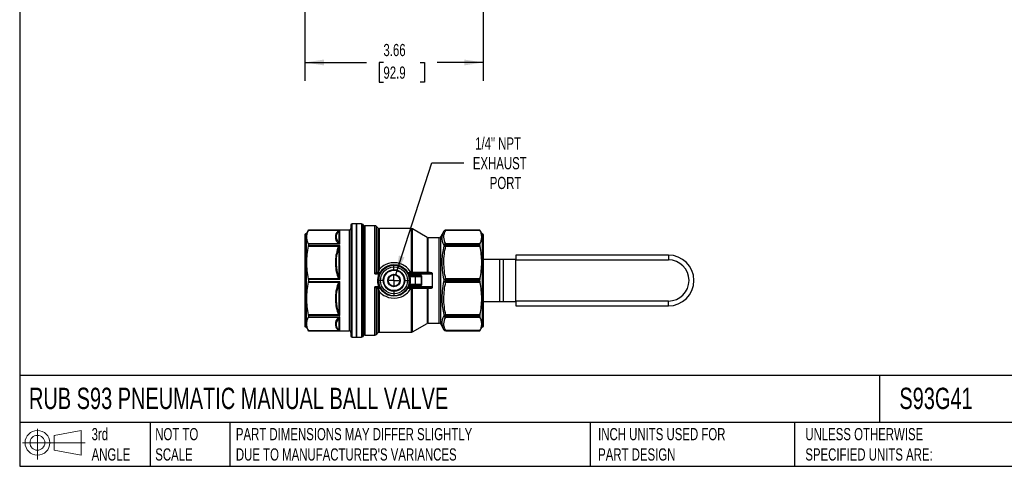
# Model space of a CAD drawing. Header units: inches. Extents: x 0.7 to 32.2, y 0.7 to 24.8.
# Tile 1 of 14: x 0.7 to 21, y 0.7 to 9.9. Entities that reach past the tile are written whole.
import ezdxf

# ---------------------------------------------------------------- set-up
doc = ezdxf.new("R2010")
doc.units = ezdxf.units.IN
doc.header["$LTSCALE"] = 3
doc.header["$MEASUREMENT"] = 0
doc.linetypes.add('SLD-Center', pattern=[0.75, 0.6, -0.05, 0.05, -0.05])
doc.linetypes.add('SLD-Solid', pattern=[0])
doc.layers.add('CENTER', color=40, linetype='SLD-Center')
doc.layers.add('SLD-DEFPOINTS', color=7, linetype='Continuous')
doc.layers.add('DIMENSIONS', color=140, linetype='SLD-Solid', lineweight=25)
doc.layers.add('TEXT', color=140, linetype='SLD-Solid', lineweight=25)
doc.styles.add('SLDTEXTSTYLE0', font='TXT', dxfattribs={"width": 0.7})
doc.dimstyles.new('SLDDIMSTYLE1', dxfattribs={"dimtxt": 0.254883, "dimasz": 0.39, "dimexe": 0, "dimexo": 0.0625, "dimgap": 0.063721, "dimtad": 0, "dimtih": 1, "dimtoh": 1, "dimrnd": 1e-09, "dimzin": 12, "dimdsep": 46, "dimtxsty": 'SLDTEXTSTYLE0', "dimsah": 1, "dimcen": 0.09, "dimadec": 0, "dimazin": 3, "dimtfac": 1, "dimtofl": 0, "dimtmove": 0, "dimatfit": 3, "dimfxl": 0, "dimfrac": 2, "dimtolj": 1, "dimtzin": 12, "dimarcsym": 0})
doc.dimstyles.new('SLDDIMSTYLE2', dxfattribs={"dimtxt": 0.254883, "dimasz": 0.39, "dimexe": 0, "dimexo": 0.0625, "dimgap": 0.063721, "dimtad": 0, "dimtih": 1, "dimtoh": 1, "dimrnd": 1e-09, "dimzin": 12, "dimdsep": 46, "dimtxsty": 'SLDTEXTSTYLE0', "dimsah": 1, "dimcen": 0, "dimadec": 0, "dimazin": 3, "dimtfac": 1, "dimtofl": 0, "dimtmove": 0, "dimatfit": 3, "dimfxl": 0, "dimfrac": 2, "dimtolj": 1, "dimtzin": 12, "dimarcsym": 0})

# ---------------------------------------------------------------- blocks, each defined once
blk = doc.blocks.new('Block11')
at = {"color": 7, "linetype": 'SLD-Solid', "lineweight": 18}
for p, q in [((0.306, 0.627), (0.306, 0)), ((0.647, 0.492), (1.202, 0.594)), ((0.647, 0.189), (0.647, 0.492)), ((1.202, 0.594), (1.202, 0.086)), ((0, 0.34), (1.284, 0.34)), ((0.647, 0.189), (1.202, 0.086))]:
    blk.add_line(p, q, dxfattribs=at)
for radius in [0.254, 0.152]:
    blk.add_circle((0.306, 0.34), radius, dxfattribs=at)
blk = doc.blocks.new('Block12')
at = {"layer": 'SLD-DEFPOINTS'}
blk.add_blockref('Block11', (0, 0), dxfattribs=at)
blk = doc.blocks.new('_D_1')
at = {"layer": 'DIMENSIONS'}
for p, q in [((6.605, 12.431), (6.605, 8.66)), ((10.263, 12.431), (10.263, 8.66)), ((6.605, 9.035), (7.869, 9.035)), ((8.215, 9.035), (8.129, 9.035)), ((8.129, 9.035), (8.129, 8.63)), ((8.972, 9.035), (9.058, 9.035)), ((9.058, 9.035), (9.058, 8.63)), ((10.263, 9.035), (9.318, 9.035)), ((8.129, 8.63), (8.215, 8.63)), ((9.058, 8.63), (8.972, 8.63))]:
    blk.add_line(p, q, dxfattribs=at)
for points in [[(6.605, 9.035), (6.995, 8.975), (6.995, 9.095)], [(10.263, 9.035), (9.873, 9.095), (9.873, 8.975)]]:
    blk.add_solid(points, dxfattribs=at)
at = {"layer": 'DIMENSIONS', "char_height": 0.25, "attachment_point": 1, "style": 'SLDTEXTSTYLE0'}
for s, insert in [('3.66', (8.215, 9.415)), ('92.9', (8.215, 8.952))]:
    blk.add_mtext(s, dxfattribs=dict(at, insert=insert))
blk = doc.blocks.new('_D_8')
at = {"layer": 'DIMENSIONS'}
for p, q in [((8.471, 4.685), (9.207, 6.973)), ((9.207, 6.973), (9.863, 6.973))]:
    blk.add_line(p, q, dxfattribs=at)
blk.add_solid([(8.471, 4.685), (8.648, 5.038), (8.533, 5.074)], dxfattribs=at)
at = {"layer": 'DIMENSIONS', "char_height": 0.25, "attachment_point": 1, "style": 'SLDTEXTSTYLE0'}
for s, insert in [('1/4" NPT', (10.097, 7.498)), ('EXHAUST', (10.05, 7.093)), ('PORT', (10.397, 6.688))]:
    blk.add_mtext(s, dxfattribs=dict(at, insert=insert))
blk = doc.blocks.new('SW_CENTERMARKSYMBOL_2')
at = {"layer": 'CENTER', "color": 0}
for p, q in [((0, 0.2), (0, 0.312)), ((-0.2, 0), (-0.312, 0)), ((0, 0), (-0.1, 0)), ((0, 0), (0, 0.1)), ((0, 0), (0, -0.1)), ((0, 0), (0.1, 0)), ((0.2, 0), (0.312, 0)), ((0, -0.2), (0, -0.312))]:
    blk.add_line(p, q, dxfattribs=at)

msp = doc.modelspace()

# ---------------------------------------------------------------- linework, layer by layer
for p, q in [((7.546, 5.697), (7.546, 4.129)), ((7.664, 5.724), (7.574, 5.724)), ((7.574, 4.118), (7.574, 5.724)), ((7.763, 5.724), (7.664, 5.724)), ((7.664, 5.724), (7.664, 4.563)), ((7.664, 3.401), (7.664, 5.724)), ((7.763, 5.724), (7.763, 3.401)), ((7.808, 5.699), (7.796, 5.71)), ((7.796, 3.415), (7.796, 5.71)), ((7.808, 5.699), (7.808, 3.427)), ((8.038, 5.685), (7.841, 5.685)), ((7.841, 3.441), (7.841, 5.685)), ((8.038, 4.697), (8.038, 5.685)), ((8.103, 5.64), (8.072, 5.671)), ((8.072, 4.723), (8.072, 5.671)), ((6.605, 5.506), (6.605, 4.202)), ((6.629, 5.518), (6.617, 5.518)), ((6.617, 5.518), (6.617, 4.198)), ((6.674, 5.596), (6.629, 5.518)), ((6.629, 5.518), (6.629, 4.198)), ((6.673, 5.594), (7.301, 5.594)), ((7.515, 5.596), (6.674, 5.596)), ((6.674, 5.596), (6.674, 5.596)), ((6.674, 5.596), (7.323, 5.596)), ((7.301, 5.584), (7.301, 5.343)), ((7.323, 5.308), (7.323, 5.596)), ((7.515, 5.596), (7.515, 4.167)), ((8.103, 5.64), (8.103, 4.725)), ((8.785, 5.626), (8.137, 5.626)), ((8.137, 4.795), (8.137, 5.626)), ((8.785, 5.626), (8.785, 4.724)), ((9.111, 5.445), (8.809, 5.62)), ((8.809, 4.724), (8.809, 5.62)), ((9.454, 5.573), (9.39, 5.463)), ((9.39, 3.663), (9.39, 5.463)), ((9.454, 5.573), (9.454, 5.573)), ((10.194, 5.596), (9.495, 5.596)), ((9.495, 5.593), (9.495, 5.596)), ((10.194, 5.596), (9.495, 5.596)), ((9.495, 5.596), (9.495, 5.596)), ((9.495, 5.593), (10.195, 5.593)), ((10.239, 5.518), (10.194, 5.596)), ((10.194, 5.596), (10.194, 5.596)), ((10.251, 5.518), (10.239, 5.518)), ((10.239, 5.518), (10.239, 4.563)), ((10.251, 5.518), (10.251, 4.563)), ((10.263, 5.506), (10.263, 4.563)), ((7.301, 5.314), (6.673, 5.314)), ((6.673, 5.269), (7.301, 5.269)), ((6.674, 5.308), (6.674, 5.279)), ((7.323, 5.308), (6.674, 5.308)), ((6.674, 5.279), (7.323, 5.279)), ((7.323, 4.583), (7.323, 5.279)), ((9.111, 5.445), (9.111, 4.724)), ((9.35, 5.439), (9.135, 5.439)), ((9.135, 4.723), (9.135, 5.439)), ((9.35, 5.439), (9.35, 3.687)), ((9.454, 5.289), (9.454, 5.265)), ((9.495, 5.306), (9.495, 5.315)), ((10.195, 5.315), (9.495, 5.315)), ((9.495, 5.281), (9.495, 5.306)), ((9.495, 5.306), (10.194, 5.306)), ((9.495, 5.281), (9.495, 5.267)), ((10.194, 5.281), (9.495, 5.281)), ((9.495, 5.267), (10.195, 5.267)), ((10.194, 5.281), (10.194, 5.306)), ((7.301, 5.226), (7.301, 4.646)), ((14.064, 5.085), (10.93, 5.085)), ((10.93, 5.085), (10.93, 4.986)), ((14.064, 5.085), (14.064, 4.986)), ((10.604, 4.996), (10.263, 4.996)), ((10.604, 4.13), (10.604, 4.996)), ((10.673, 4.996), (10.604, 4.996)), ((10.673, 4.996), (10.673, 4.13)), ((10.93, 4.996), (10.673, 4.996)), ((10.93, 4.986), (14.064, 4.986)), ((10.93, 4.14), (10.93, 4.986)), ((8.038, 4.697), (8.12, 4.697)), ((8.132, 4.711), (8.092, 4.711)), ((8.792, 4.711), (8.732, 4.711)), ((8.744, 4.697), (8.792, 4.697)), ((8.753, 4.676), (8.753, 4.661)), ((8.792, 4.676), (8.753, 4.676)), ((8.875, 4.661), (8.753, 4.661)), ((8.785, 4.724), (8.776, 4.724)), ((8.792, 4.697), (8.792, 4.711)), ((9.171, 4.711), (8.792, 4.711)), ((8.8, 4.697), (9.217, 4.697)), ((8.969, 4.676), (8.8, 4.676)), ((8.875, 4.646), (8.875, 4.661)), ((8.977, 4.661), (8.875, 4.661)), ((9.171, 4.723), (9.135, 4.723)), ((7.301, 4.595), (6.673, 4.595)), ((6.673, 4.531), (7.301, 4.531)), ((6.674, 4.583), (6.674, 4.543)), ((7.323, 4.583), (6.674, 4.583)), ((6.674, 4.543), (7.323, 4.543)), ((7.301, 4.48), (7.301, 3.9)), ((7.323, 3.847), (7.323, 4.543)), ((7.664, 4.563), (7.664, 3.401)), ((8.753, 4.464), (8.875, 4.464)), ((8.753, 4.464), (8.753, 4.45)), ((8.753, 4.45), (8.792, 4.45)), ((8.762, 4.646), (8.875, 4.646)), ((8.875, 4.48), (8.762, 4.48)), ((8.8, 4.45), (8.969, 4.45)), ((8.875, 4.48), (8.875, 4.646)), ((8.875, 4.646), (8.993, 4.646)), ((8.875, 4.464), (8.875, 4.48)), ((8.993, 4.48), (8.875, 4.48)), ((8.875, 4.464), (8.977, 4.464)), ((8.993, 4.48), (8.993, 4.646)), ((9.454, 4.58), (9.454, 4.546)), ((9.495, 4.58), (9.495, 4.597)), ((10.195, 4.597), (9.495, 4.597)), ((9.495, 4.546), (9.495, 4.58)), ((9.495, 4.58), (10.194, 4.58)), ((9.495, 4.528), (9.495, 4.546)), ((10.194, 4.546), (9.495, 4.546)), ((9.495, 4.528), (10.195, 4.528)), ((10.194, 4.546), (10.194, 4.58)), ((10.239, 4.563), (10.239, 3.608)), ((10.251, 4.563), (10.251, 3.608)), ((10.263, 4.563), (10.263, 3.62)), ((8.12, 4.429), (8.038, 4.429)), ((8.038, 3.441), (8.038, 4.429)), ((8.072, 3.455), (8.072, 4.402)), ((8.092, 4.415), (8.132, 4.415)), ((8.103, 4.401), (8.103, 3.486)), ((8.137, 3.5), (8.137, 4.331)), ((8.732, 4.415), (8.792, 4.415)), ((8.792, 4.429), (8.744, 4.429)), ((8.776, 4.402), (8.785, 4.402)), ((8.785, 4.402), (8.785, 3.5)), ((8.792, 4.429), (8.792, 4.415)), ((8.792, 4.415), (9.171, 4.415)), ((9.217, 4.429), (8.8, 4.429)), ((8.809, 3.506), (8.809, 4.402)), ((9.111, 4.402), (9.111, 3.681)), ((9.135, 4.402), (9.171, 4.402)), ((9.135, 3.687), (9.135, 4.402)), ((6.605, 4.202), (6.605, 3.62)), ((6.617, 4.198), (6.617, 3.608)), ((6.629, 4.198), (6.629, 3.608)), ((7.515, 4.167), (7.515, 3.529)), ((7.546, 4.129), (7.546, 3.429)), ((7.574, 3.401), (7.574, 4.118)), ((10.263, 4.13), (10.604, 4.13)), ((10.604, 4.13), (10.673, 4.13)), ((10.673, 4.13), (10.93, 4.13)), ((14.064, 4.14), (10.93, 4.14)), ((10.93, 4.14), (10.93, 4.041)), ((14.064, 4.041), (14.064, 4.14)), ((7.301, 3.856), (6.673, 3.856)), ((6.674, 3.847), (6.674, 3.818)), ((7.323, 3.847), (6.674, 3.847)), ((9.454, 3.861), (9.454, 3.837)), ((10.195, 3.859), (9.495, 3.859)), ((9.495, 3.844), (9.495, 3.859)), ((9.495, 3.844), (10.194, 3.844)), ((9.495, 3.82), (9.495, 3.844)), ((10.194, 3.82), (10.194, 3.844)), ((10.93, 4.041), (14.064, 4.041)), ((6.673, 3.811), (7.301, 3.811)), ((6.674, 3.818), (7.323, 3.818)), ((7.301, 3.782), (7.301, 3.542)), ((7.323, 3.53), (7.323, 3.818)), ((8.809, 3.506), (9.111, 3.681)), ((9.135, 3.687), (9.35, 3.687)), ((9.39, 3.663), (9.454, 3.553)), ((10.194, 3.82), (9.495, 3.82)), ((9.495, 3.81), (9.495, 3.82)), ((9.495, 3.81), (10.195, 3.81)), ((6.617, 3.608), (6.629, 3.608)), ((6.629, 3.608), (6.674, 3.529)), ((7.301, 3.532), (6.673, 3.532)), ((6.674, 3.53), (6.674, 3.529)), ((7.323, 3.53), (6.674, 3.53)), ((6.674, 3.529), (7.515, 3.529)), ((7.841, 3.441), (8.038, 3.441)), ((8.072, 3.455), (8.103, 3.486)), ((8.137, 3.5), (8.785, 3.5)), ((9.454, 3.553), (9.454, 3.553)), ((10.195, 3.533), (9.495, 3.533)), ((9.495, 3.53), (9.495, 3.533)), ((9.495, 3.53), (10.194, 3.53)), ((9.495, 3.529), (9.495, 3.53)), ((9.495, 3.529), (10.194, 3.529)), ((10.194, 3.529), (10.239, 3.608)), ((10.194, 3.529), (10.194, 3.53)), ((10.239, 3.608), (10.251, 3.608)), ((7.574, 3.401), (7.664, 3.401)), ((7.664, 3.401), (7.763, 3.401)), ((7.796, 3.415), (7.808, 3.427))]:
    msp.add_line(p, q)
at = {"flags": 128}
for points in [[(8.103, 4.725), (8.091, 4.725), (8.081, 4.725)], [(8.8, 4.697), (8.799, 4.699), (8.799, 4.702), (8.798, 4.705), (8.797, 4.707), (8.796, 4.708), (8.795, 4.71), (8.793, 4.71), (8.792, 4.711)], [(8.081, 4.401), (8.093, 4.401), (8.103, 4.401)], [(8.792, 4.415), (8.793, 4.416), (8.795, 4.416), (8.796, 4.418), (8.797, 4.419), (8.798, 4.421), (8.799, 4.424), (8.799, 4.426), (8.8, 4.429)]]:
    msp.add_lwpolyline(points, dxfattribs=at)
for radius in [0.325, 0.313, 0.276, 0.222, 0.209, 0.128, 0.118]:
    msp.add_circle((8.432, 4.563), radius)
for centre, radius, start, end in [((7.574, 5.697), 0.0276, 90, 180), ((7.763, 5.677), 0.0472, 45, 90), ((7.841, 5.732), 0.0472, 225, 270), ((8.038, 5.638), 0.0472, 45, 90), ((6.617, 5.506), 0.0118, 90, 180), ((7.515, 5.628), 0.0315, 270, 0), ((8.137, 5.673), 0.0472, 225, 270), ((8.785, 5.579), 0.0472, 60, 90), ((9.35, 5.486), 0.0472, 270, 330), ((9.495, 5.549), 0.0472, 90, 150), ((9.495, 5.549), 0.0472, 89.9985, 149.9946), ((10.251, 5.506), 0.0118, 0, 90), ((9.135, 5.486), 0.0472, 240, 270), ((9.493, 5.253), 0.0526, 87.6544, 137.4232), ((9.493, 5.228), 0.0535, 87.5324, 136.2063), ((14.064, 4.563), 0.522, 270, 90), ((14.064, 4.563), 0.423, 270, 90), ((8.977, 4.646), 0.0157, 0, 90), ((8.432, 4.563), 0.341, 345.9496, 14.0504), ((8.977, 4.48), 0.0157, 270, 0), ((9.491, 2.92), 1.66, 89.8462, 91.2583), ((9.491, 6.206), 1.66, 268.7417, 270.1538), ((9.493, 3.898), 0.0535, 223.7937, 272.4676), ((9.135, 3.64), 0.0472, 90, 120), ((9.35, 3.64), 0.0472, 30, 90), ((9.493, 3.873), 0.0526, 222.5768, 272.3456), ((6.617, 3.62), 0.0118, 180, 270), ((7.515, 3.498), 0.0315, 0, 90), ((7.841, 3.394), 0.0472, 90, 135), ((8.038, 3.488), 0.0472, 270, 315), ((8.137, 3.453), 0.0472, 90, 135), ((8.785, 3.547), 0.0472, 270, 300), ((9.495, 3.577), 0.0472, 210, 270), ((9.495, 3.577), 0.0472, 210.0054, 270.0015), ((10.251, 3.62), 0.0118, 270, 0), ((7.574, 3.429), 0.0276, 180, 270), ((7.763, 3.449), 0.0472, 270, 315)]:
    msp.add_arc(centre, radius, start, end)
for ratio, start_param, end_param in [(0.266862, 4.812904, 4.83189), (0.273941, 4.812904, 4.83189), (0.266862, 4.592888, 4.611874), (0.273941, 4.592888, 4.611874)]:
    msp.add_ellipse((8.494, 4.563), major_axis=(0, 1.122), ratio=ratio, start_param=start_param, end_param=end_param)
for points, knots in [([(6.673, 5.594), (6.66, 5.569), (6.65, 5.545), (6.638, 5.499), (6.634, 5.477), (6.634, 5.432), (6.638, 5.409), (6.65, 5.363), (6.66, 5.339), (6.673, 5.314)], [0, 0, 0, 0, 0.25, 0.25, 0.5, 0.5, 0.75, 0.75, 1, 1, 1, 1]), ([(7.278, 5.577), (7.247, 5.537), (7.228, 5.496), (7.228, 5.433), (7.232, 5.412), (7.25, 5.371), (7.263, 5.351), (7.278, 5.331)], [0, 0, 0, 0, 0.5, 0.5, 0.75, 0.75, 1, 1, 1, 1]), ([(7.301, 5.343), (7.273, 5.376), (7.232, 5.456), (7.264, 5.539), (7.301, 5.584)], [0, 0, 0, 0, 0.707436, 1.650685, 1.650685, 1.650685, 1.650685]), ([(7.312, 5.593), (7.315, 5.595), (7.319, 5.596), (7.323, 5.596), (7.323, 5.596), (7.323, 5.596)], [-0.08206181, -0.08206181, -0.08206181, -0.08206181, -0.00159889, -0.00159889, 0, 0, 0, 0]), ([(9.454, 5.573), (9.432, 5.534), (9.4, 5.44), (9.425, 5.343), (9.454, 5.289)], [1.467113, 1.467113, 1.467113, 1.467113, 2.261498, 3.320679, 3.320679, 3.320679, 3.320679]), ([(9.495, 5.315), (9.47, 5.361), (9.456, 5.408), (9.455, 5.477), (9.459, 5.501), (9.472, 5.547), (9.482, 5.57), (9.495, 5.593)], [0, 0, 0, 0, 0.5, 0.5, 0.75, 0.75, 1, 1, 1, 1]), ([(10.195, 5.315), (10.208, 5.34), (10.218, 5.364), (10.23, 5.409), (10.233, 5.432), (10.233, 5.476), (10.23, 5.499), (10.218, 5.545), (10.208, 5.568), (10.195, 5.593)], [0, 0, 0, 0, 0.25, 0.25, 0.5, 0.5, 0.75, 0.75, 1, 1, 1, 1]), ([(6.673, 5.269), (6.66, 5.209), (6.65, 5.152), (6.638, 5.041), (6.634, 4.986), (6.634, 4.878), (6.638, 4.823), (6.65, 4.712), (6.66, 4.655), (6.673, 4.595)], [0, 0, 0, 0, 0.25, 0.25, 0.5, 0.5, 0.75, 0.75, 1, 1, 1, 1]), ([(7.323, 5.308), (7.323, 5.308), (7.323, 5.308), (7.319, 5.313), (7.315, 5.318), (7.312, 5.322)], [-0.00159889, -0.00159889, -0.00159889, -0.00159889, 0, 0, 0.08046292, 0.08046292, 0.08046292, 0.08046292]), ([(7.312, 5.261), (7.315, 5.268), (7.319, 5.274), (7.323, 5.279), (7.323, 5.279), (7.323, 5.279)], [-0.08206183, -0.08206183, -0.08206183, -0.08206183, -0.00160097, -0.00160097, 0, 0, 0, 0]), ([(9.454, 5.265), (9.432, 5.169), (9.4, 4.94), (9.425, 4.709), (9.454, 4.58)], [1.467113, 1.467113, 1.467113, 1.467113, 2.261498, 3.320679, 3.320679, 3.320679, 3.320679]), ([(9.495, 5.315), (9.494, 5.315), (9.491, 5.315), (9.487, 5.314), (9.482, 5.313), (9.477, 5.311), (9.471, 5.308), (9.466, 5.304), (9.462, 5.299), (9.457, 5.294), (9.455, 5.291), (9.454, 5.289)], [0, 0, 0, 0, 0.078991, 0.161303, 0.250082, 0.36617, 0.500054, 0.616411, 0.750027, 0.866426, 1, 1, 1, 1]), ([(9.454, 5.265), (9.455, 5.265), (9.456, 5.266), (9.459, 5.267), (9.462, 5.268), (9.465, 5.268), (9.468, 5.269), (9.471, 5.269), (9.475, 5.269), (9.479, 5.269), (9.483, 5.268), (9.487, 5.268), (9.491, 5.267), (9.494, 5.267), (9.495, 5.267)], [0, 0, 0, 0, 0.087139, 0.172757, 0.257063, 0.340294, 0.422706, 0.504569, 0.586165, 0.667779, 0.749698, 0.832199, 0.91555, 1, 1, 1, 1]), ([(9.495, 4.597), (9.47, 4.707), (9.456, 4.82), (9.455, 4.988), (9.459, 5.044), (9.472, 5.156), (9.482, 5.212), (9.495, 5.267)], [0, 0, 0, 0, 0.5, 0.5, 0.75, 0.75, 1, 1, 1, 1]), ([(10.195, 4.597), (10.208, 4.657), (10.218, 4.714), (10.23, 4.824), (10.233, 4.878), (10.233, 4.986), (10.23, 5.04), (10.218, 5.15), (10.208, 5.207), (10.195, 5.267)], [0, 0, 0, 0, 0.25, 0.25, 0.5, 0.5, 0.75, 0.75, 1, 1, 1, 1]), ([(7.278, 5.229), (7.247, 5.133), (7.228, 5.032), (7.228, 4.882), (7.232, 4.832), (7.25, 4.732), (7.263, 4.683), (7.278, 4.635)], [0, 0, 0, 0, 0.5, 0.5, 0.75, 0.75, 1, 1, 1, 1]), ([(7.301, 4.646), (7.273, 4.726), (7.232, 4.921), (7.264, 5.119), (7.301, 5.226)], [0, 0, 0, 0, 0.707444, 1.650702, 1.650702, 1.650702, 1.650702]), ([(8.776, 4.724), (8.741, 4.792), (8.653, 4.877), (8.459, 4.94), (8.277, 4.914), (8.171, 4.834), (8.137, 4.795)], [5.276211, 5.276211, 5.276211, 5.276211, 5.891619, 6.199323, 6.814731, 7.224008, 7.224008, 7.224008, 7.224008]), ([(8.072, 4.723), (8.062, 4.719), (8.05, 4.708), (8.038, 4.697), (8.038, 4.697), (8.038, 4.697)], [0.0299581, 0.0299581, 0.0299581, 0.0299581, 0.174965, 0.174965, 0.1756601, 0.1756601, 0.1756601, 0.1756601]), ([(8.038, 4.697), (8.038, 4.697), (8.039, 4.697), (8.054, 4.702), (8.07, 4.708), (8.083, 4.71)], [0.0299581, 0.0299581, 0.0299581, 0.0299581, 0.0306532, 0.0306532, 0.1756601, 0.1756601, 0.1756601, 0.1756601]), ([(8.083, 4.71), (8.08, 4.711), (8.075, 4.714), (8.072, 4.721), (8.072, 4.723)], [0, 0, 0, 0, 0.571429, 1, 1, 1, 1]), ([(8.12, 4.697), (8.099, 4.649), (8.082, 4.556), (8.104, 4.465), (8.12, 4.429)], [0, 0, 0, 0, 0.4041865, 0.7073264, 0.7073264, 0.7073264, 0.7073264]), ([(8.115, 4.724), (8.116, 4.729), (8.119, 4.739), (8.123, 4.754), (8.127, 4.768), (8.132, 4.782), (8.135, 4.791), (8.137, 4.795)], [0, 0, 0, 0, 0.2115187, 0.4171606, 0.6170427, 0.8112829, 1, 1, 1, 1]), ([(8.115, 4.711), (8.115, 4.711), (8.115, 4.711), (8.115, 4.711), (8.115, 4.712), (8.115, 4.714), (8.115, 4.716), (8.115, 4.718), (8.115, 4.72), (8.115, 4.721)], [0, 0, 0, 0, 0.1354, 0.273444, 0.413847, 0.556335, 0.701024, 0.848658, 1, 1, 1, 1]), ([(8.146, 4.718), (8.144, 4.716), (8.141, 4.712), (8.135, 4.711), (8.132, 4.711)], [0, 0, 0, 0, 0.428571, 1, 1, 1, 1]), ([(8.776, 4.724), (8.765, 4.723), (8.747, 4.721), (8.727, 4.719), (8.72, 4.718), (8.718, 4.718)], [0, 0, 0, 0, 0.0641386, 0.1068977, 0.1496567, 0.1496567, 0.1496567, 0.1496567]), ([(8.718, 4.718), (8.719, 4.716), (8.722, 4.711), (8.728, 4.71), (8.731, 4.71)], [0, 0, 0, 0, 0.428571, 1, 1, 1, 1]), ([(8.753, 4.676), (8.752, 4.675), (8.751, 4.675), (8.749, 4.674), (8.747, 4.674), (8.745, 4.673), (8.744, 4.673), (8.742, 4.672), (8.74, 4.672), (8.738, 4.672), (8.738, 4.672), (8.738, 4.672)], [0, 0, 0, 0, 0.095386, 0.185906, 0.271573, 0.352468, 0.428721, 0.500509, 0.669482, 0.835057, 1, 1, 1, 1]), ([(8.762, 4.646), (8.76, 4.65), (8.755, 4.658), (8.753, 4.661), (8.753, 4.661)], [0, 0, 0, 0, 0.0730146, 0.1277756, 0.1277756, 0.1277756, 0.1277756]), ([(8.776, 4.724), (8.776, 4.72), (8.776, 4.717), (8.776, 4.712), (8.776, 4.711), (8.776, 4.711)], [0, 0, 0, 0, 0.5, 0.5, 1, 1, 1, 1]), ([(8.792, 4.697), (8.792, 4.697), (8.794, 4.697), (8.796, 4.697), (8.798, 4.697), (8.799, 4.697), (8.8, 4.697)], [0, 0, 0, 0, 0.250065, 0.5, 0.749935, 1, 1, 1, 1]), ([(8.792, 4.661), (8.792, 4.661), (8.792, 4.663), (8.792, 4.668), (8.792, 4.672), (8.792, 4.676)], [0, 0, 0, 0, 0.5, 0.5, 1, 1, 1, 1]), ([(8.8, 4.676), (8.8, 4.672), (8.801, 4.668), (8.804, 4.663), (8.806, 4.661), (8.808, 4.661)], [0, 0, 0, 0, 0.5, 0.5, 1, 1, 1, 1]), ([(8.977, 4.661), (8.975, 4.661), (8.973, 4.663), (8.97, 4.668), (8.97, 4.672), (8.969, 4.676)], [0, 0, 0, 0, 0.5, 0.5, 1, 1, 1, 1]), ([(9.001, 4.644), (9.001, 4.649), (8.999, 4.657), (8.989, 4.671), (8.978, 4.676), (8.969, 4.676)], [0, 0, 0, 0, 0.0380455, 0.0570683, 0.1331593, 0.1331593, 0.1331593, 0.1331593]), ([(9.135, 4.723), (9.135, 4.72), (9.135, 4.717), (9.135, 4.712), (9.135, 4.711), (9.135, 4.711)], [0, 0, 0, 0, 0.5, 0.5, 1, 1, 1, 1]), ([(9.225, 4.696), (9.225, 4.699), (9.222, 4.709), (9.203, 4.721), (9.184, 4.723), (9.171, 4.723)], [0, 0, 0, 0, 0.0240591, 0.0721773, 0.1684137, 0.1684137, 0.1684137, 0.1684137]), ([(9.171, 4.711), (9.182, 4.711), (9.199, 4.709), (9.215, 4.703), (9.218, 4.698), (9.217, 4.697)], [0, 0, 0, 0, 0.0962364, 0.1443546, 0.1684137, 0.1684137, 0.1684137, 0.1684137]), ([(6.673, 4.531), (6.66, 4.471), (6.65, 4.414), (6.638, 4.302), (6.634, 4.248), (6.634, 4.139), (6.638, 4.085), (6.65, 3.974), (6.66, 3.917), (6.673, 3.856)], [0, 0, 0, 0, 0.25, 0.25, 0.5, 0.5, 0.75, 0.75, 1, 1, 1, 1]), ([(7.278, 4.49), (7.247, 4.395), (7.228, 4.294), (7.228, 4.144), (7.232, 4.093), (7.25, 3.994), (7.263, 3.945), (7.278, 3.897)], [0, 0, 0, 0, 0.5, 0.5, 0.75, 0.75, 1, 1, 1, 1]), ([(7.301, 3.9), (7.273, 3.98), (7.232, 4.176), (7.264, 4.373), (7.301, 4.48)], [0, 0, 0, 0, 0.707436, 1.650685, 1.650685, 1.650685, 1.650685]), ([(7.323, 4.583), (7.323, 4.583), (7.323, 4.584), (7.319, 4.591), (7.315, 4.598), (7.312, 4.606)], [-0.00160097, -0.00160097, -0.00160097, -0.00160097, 0, 0, 0.08046087, 0.08046087, 0.08046087, 0.08046087]), ([(7.312, 4.52), (7.315, 4.527), (7.319, 4.535), (7.323, 4.542), (7.323, 4.542), (7.323, 4.543)], [-0.08206181, -0.08206181, -0.08206181, -0.08206181, -0.00159889, -0.00159889, 0, 0, 0, 0]), ([(8.753, 4.464), (8.75, 4.464), (8.746, 4.463), (8.741, 4.46), (8.739, 4.457), (8.738, 4.454)], [0, 0, 0, 0, 0.5, 0.5, 1, 1, 1, 1]), ([(8.738, 4.454), (8.738, 4.454), (8.738, 4.454), (8.739, 4.454), (8.74, 4.454), (8.741, 4.454), (8.743, 4.453), (8.745, 4.453), (8.749, 4.452), (8.751, 4.451), (8.753, 4.45)], [0, 0, 0, 0, 0.099207, 0.198247, 0.297737, 0.398284, 0.500455, 0.648231, 0.814481, 1, 1, 1, 1]), ([(8.762, 4.646), (8.758, 4.645), (8.754, 4.644), (8.749, 4.642), (8.747, 4.642), (8.747, 4.642)], [0, 0, 0, 0, 0.5, 0.5, 1, 1, 1, 1]), ([(8.753, 4.464), (8.753, 4.464), (8.754, 4.466), (8.757, 4.471), (8.761, 4.477), (8.762, 4.48)], [0, 0, 0, 0, 0.0364982, 0.0729964, 0.1277438, 0.1277438, 0.1277438, 0.1277438]), ([(8.808, 4.464), (8.806, 4.464), (8.804, 4.463), (8.801, 4.458), (8.8, 4.454), (8.8, 4.45)], [0, 0, 0, 0, 0.5, 0.5, 1, 1, 1, 1]), ([(8.969, 4.45), (8.978, 4.45), (8.989, 4.455), (8.999, 4.469), (9.001, 4.476), (9.001, 4.481)], [0, 0, 0, 0, 0.0760749, 0.0950937, 0.1331311, 0.1331311, 0.1331311, 0.1331311]), ([(8.993, 4.48), (8.993, 4.48), (8.994, 4.481), (8.998, 4.481), (9.001, 4.481)], [0, 0, 0, 0, 0.428571, 1, 1, 1, 1]), ([(9.454, 4.546), (9.425, 4.417), (9.4, 4.186), (9.432, 3.957), (9.454, 3.861)], [1.467113, 1.467113, 1.467113, 1.467113, 2.526293, 3.320679, 3.320679, 3.320679, 3.320679]), ([(9.454, 4.546), (9.455, 4.545), (9.456, 4.544), (9.458, 4.543), (9.46, 4.541), (9.463, 4.54), (9.465, 4.539), (9.467, 4.538), (9.469, 4.537), (9.473, 4.535), (9.479, 4.533), (9.487, 4.53), (9.492, 4.529), (9.495, 4.528)], [0, 0, 0, 0, 0.079511, 0.154207, 0.224045, 0.289004, 0.349085, 0.404304, 0.454693, 0.500293, 0.677475, 0.843742, 1, 1, 1, 1]), ([(9.495, 3.859), (9.482, 3.914), (9.472, 3.97), (9.459, 4.082), (9.455, 4.138), (9.456, 4.306), (9.47, 4.418), (9.495, 4.528)], [0, 0, 0, 0, 0.25, 0.25, 0.5, 0.5, 1, 1, 1, 1]), ([(10.195, 3.859), (10.208, 3.919), (10.218, 3.975), (10.23, 4.086), (10.233, 4.14), (10.233, 4.248), (10.23, 4.302), (10.218, 4.412), (10.208, 4.469), (10.195, 4.528)], [0, 0, 0, 0, 0.25, 0.25, 0.5, 0.5, 0.75, 0.75, 1, 1, 1, 1]), ([(8.083, 4.416), (8.07, 4.418), (8.054, 4.424), (8.039, 4.429), (8.038, 4.429), (8.038, 4.429)], [-0.0006952, -0.0006952, -0.0006952, -0.0006952, 0.1443117, 0.1443117, 0.1450069, 0.1450069, 0.1450069, 0.1450069]), ([(8.038, 4.429), (8.038, 4.429), (8.038, 4.429), (8.05, 4.418), (8.062, 4.407), (8.072, 4.402)], [-0.0006952, -0.0006952, -0.0006952, -0.0006952, 0, 0, 0.1450069, 0.1450069, 0.1450069, 0.1450069]), ([(8.115, 4.415), (8.115, 4.415), (8.115, 4.415), (8.115, 4.415), (8.115, 4.415), (8.115, 4.414), (8.115, 4.412), (8.115, 4.41), (8.115, 4.406), (8.115, 4.405)], [0, 0, 0, 0, 0.038145, 0.12588, 0.251603, 0.377233, 0.502615, 0.751627, 1, 1, 1, 1]), ([(8.137, 4.331), (8.135, 4.335), (8.132, 4.344), (8.127, 4.358), (8.123, 4.372), (8.119, 4.387), (8.116, 4.397), (8.115, 4.402)], [0, 0, 0, 0, 0.188717, 0.382957, 0.582839, 0.788481, 1, 1, 1, 1]), ([(8.146, 4.407), (8.144, 4.409), (8.141, 4.414), (8.135, 4.415), (8.132, 4.415)], [0, 0, 0, 0, 0.428571, 1, 1, 1, 1]), ([(8.146, 4.408), (8.145, 4.41), (8.141, 4.414), (8.136, 4.416), (8.133, 4.416)], [0, 0, 0, 0, 0.428571, 1, 1, 1, 1]), ([(8.137, 4.331), (8.171, 4.292), (8.277, 4.211), (8.46, 4.186), (8.653, 4.249), (8.74, 4.333), (8.776, 4.402)], [5.046912, 5.046912, 5.046912, 5.046912, 5.455818, 6.071193, 6.378881, 6.994256, 6.994256, 6.994256, 6.994256]), ([(8.718, 4.407), (8.72, 4.409), (8.723, 4.414), (8.729, 4.415), (8.732, 4.415)], [0, 0, 0, 0, 0.428571, 1, 1, 1, 1]), ([(8.718, 4.407), (8.72, 4.407), (8.727, 4.407), (8.747, 4.405), (8.765, 4.403), (8.776, 4.402)], [0, 0, 0, 0, 0.0427797, 0.0855593, 0.1497288, 0.1497288, 0.1497288, 0.1497288]), ([(8.785, 4.402), (8.785, 4.406), (8.785, 4.409), (8.785, 4.414), (8.785, 4.415), (8.785, 4.415)], [0, 0, 0, 0, 0.5, 0.5, 1, 1, 1, 1]), ([(9.171, 4.402), (9.181, 4.402), (9.197, 4.404), (9.214, 4.411), (9.224, 4.42), (9.225, 4.427), (9.225, 4.43)], [0, 0, 0, 0, 0.0721211, 0.1202018, 0.1442422, 0.1682825, 0.1682825, 0.1682825, 0.1682825]), ([(9.217, 4.429), (9.218, 4.428), (9.216, 4.424), (9.209, 4.42), (9.193, 4.416), (9.18, 4.415), (9.171, 4.415)], [0, 0, 0, 0, 0.0240404, 0.0480807, 0.0961614, 0.1682825, 0.1682825, 0.1682825, 0.1682825]), ([(9.171, 4.402), (9.171, 4.406), (9.171, 4.409), (9.171, 4.414), (9.171, 4.415), (9.171, 4.415)], [0, 0, 0, 0, 0.5, 0.5, 1, 1, 1, 1]), ([(7.323, 3.847), (7.323, 3.847), (7.323, 3.847), (7.319, 3.852), (7.315, 3.858), (7.312, 3.864)], [-0.00159889, -0.00159889, -0.00159889, -0.00159889, 0, 0, 0.08046292, 0.08046292, 0.08046292, 0.08046292]), ([(6.673, 3.811), (6.66, 3.787), (6.65, 3.763), (6.638, 3.717), (6.634, 3.694), (6.634, 3.649), (6.638, 3.627), (6.65, 3.581), (6.66, 3.557), (6.673, 3.532)], [0, 0, 0, 0, 0.25, 0.25, 0.5, 0.5, 0.75, 0.75, 1, 1, 1, 1]), ([(7.278, 3.795), (7.247, 3.755), (7.228, 3.713), (7.228, 3.651), (7.232, 3.63), (7.25, 3.589), (7.263, 3.569), (7.278, 3.549)], [0, 0, 0, 0, 0.5, 0.5, 0.75, 0.75, 1, 1, 1, 1]), ([(7.301, 3.542), (7.273, 3.576), (7.232, 3.658), (7.264, 3.739), (7.301, 3.782)], [0, 0, 0, 0, 0.707444, 1.650702, 1.650702, 1.650702, 1.650702]), ([(7.312, 3.804), (7.315, 3.808), (7.319, 3.813), (7.323, 3.818), (7.323, 3.818), (7.323, 3.818)], [-0.08206183, -0.08206183, -0.08206183, -0.08206183, -0.00160097, -0.00160097, 0, 0, 0, 0]), ([(9.454, 3.837), (9.425, 3.783), (9.4, 3.686), (9.432, 3.592), (9.454, 3.553)], [1.467113, 1.467113, 1.467113, 1.467113, 2.526293, 3.320679, 3.320679, 3.320679, 3.320679]), ([(9.454, 3.837), (9.455, 3.836), (9.456, 3.834), (9.458, 3.831), (9.459, 3.829), (9.462, 3.826), (9.466, 3.822), (9.471, 3.818), (9.477, 3.815), (9.483, 3.813), (9.489, 3.811), (9.493, 3.811), (9.495, 3.81)], [0, 0, 0, 0, 0.068961, 0.133633, 0.194013, 0.250109, 0.383682, 0.500072, 0.633913, 0.750035, 0.880534, 1, 1, 1, 1]), ([(9.495, 3.533), (9.482, 3.556), (9.472, 3.579), (9.459, 3.625), (9.455, 3.649), (9.456, 3.718), (9.47, 3.765), (9.495, 3.81)], [0, 0, 0, 0, 0.25, 0.25, 0.5, 0.5, 1, 1, 1, 1]), ([(10.195, 3.533), (10.208, 3.558), (10.218, 3.581), (10.23, 3.627), (10.233, 3.649), (10.233, 3.694), (10.23, 3.716), (10.218, 3.762), (10.208, 3.786), (10.195, 3.81)], [0, 0, 0, 0, 0.25, 0.25, 0.5, 0.5, 0.75, 0.75, 1, 1, 1, 1]), ([(7.323, 3.53), (7.323, 3.53), (7.323, 3.53), (7.319, 3.53), (7.315, 3.531), (7.312, 3.532)], [-0.00160097, -0.00160097, -0.00160097, -0.00160097, 0, 0, 0.08046087, 0.08046087, 0.08046087, 0.08046087])]:
    msp.add_open_spline(points, degree=3, knots=knots)
for points in [[(6.673, 5.594), (6.674, 5.595), (6.674, 5.596), (6.674, 5.596)], [(7.301, 5.594), (7.29, 5.589), (7.283, 5.583), (7.278, 5.577)], [(7.278, 5.577), (7.287, 5.576), (7.295, 5.578), (7.301, 5.584)], [(7.323, 5.596), (7.315, 5.596), (7.308, 5.595), (7.301, 5.594)], [(7.312, 5.593), (7.308, 5.592), (7.305, 5.592), (7.301, 5.594)], [(7.301, 5.584), (7.303, 5.587), (7.306, 5.591), (7.312, 5.593)], [(9.495, 5.593), (9.487, 5.593), (9.47, 5.59), (9.458, 5.579), (9.454, 5.573)], [(10.194, 5.596), (10.194, 5.596), (10.194, 5.595), (10.195, 5.593)], [(6.674, 5.308), (6.674, 5.311), (6.674, 5.313), (6.673, 5.314)], [(6.673, 5.269), (6.674, 5.273), (6.674, 5.276), (6.674, 5.279)], [(7.278, 5.331), (7.287, 5.332), (7.295, 5.337), (7.301, 5.343)], [(7.278, 5.331), (7.283, 5.325), (7.29, 5.319), (7.301, 5.314)], [(7.301, 5.269), (7.29, 5.258), (7.283, 5.243), (7.278, 5.229)], [(7.312, 5.322), (7.306, 5.328), (7.303, 5.336), (7.301, 5.343)], [(7.301, 5.314), (7.305, 5.316), (7.308, 5.318), (7.312, 5.322)], [(7.301, 5.314), (7.308, 5.313), (7.315, 5.311), (7.323, 5.308)], [(7.323, 5.279), (7.315, 5.276), (7.308, 5.273), (7.301, 5.269)], [(7.312, 5.261), (7.308, 5.263), (7.305, 5.266), (7.301, 5.269)], [(7.301, 5.226), (7.303, 5.239), (7.306, 5.252), (7.312, 5.261)], [(10.195, 5.315), (10.194, 5.313), (10.194, 5.31), (10.194, 5.306)], [(10.194, 5.281), (10.194, 5.277), (10.194, 5.272), (10.195, 5.267)], [(7.278, 5.229), (7.287, 5.226), (7.295, 5.225), (7.301, 5.226)], [(8.081, 4.725), (8.078, 4.725), (8.075, 4.724), (8.072, 4.723)], [(8.081, 4.725), (8.081, 4.721), (8.084, 4.713), (8.089, 4.711), (8.092, 4.711)], [(8.083, 4.71), (8.086, 4.71), (8.089, 4.711), (8.092, 4.711)], [(8.103, 4.725), (8.103, 4.721), (8.106, 4.713), (8.112, 4.711), (8.114, 4.711)], [(8.115, 4.724), (8.111, 4.724), (8.107, 4.724), (8.103, 4.725)], [(8.115, 4.724), (8.115, 4.723), (8.114, 4.722), (8.114, 4.721)], [(8.146, 4.718), (8.144, 4.718), (8.136, 4.719), (8.122, 4.72), (8.115, 4.721)], [(8.133, 4.71), (8.132, 4.709), (8.128, 4.705), (8.122, 4.7), (8.12, 4.697)], [(8.134, 4.692), (8.134, 4.692), (8.131, 4.692), (8.123, 4.695), (8.12, 4.697)], [(8.132, 4.711), (8.133, 4.711), (8.133, 4.71), (8.133, 4.71)], [(8.146, 4.718), (8.145, 4.715), (8.141, 4.711), (8.135, 4.71), (8.133, 4.71)], [(8.146, 4.718), (8.147, 4.718), (8.146, 4.719), (8.146, 4.718)], [(8.718, 4.718), (8.717, 4.719), (8.717, 4.718), (8.718, 4.718)], [(8.718, 4.718), (8.72, 4.716), (8.724, 4.712), (8.729, 4.711), (8.732, 4.711)], [(8.73, 4.692), (8.73, 4.692), (8.733, 4.692), (8.741, 4.695), (8.744, 4.697)], [(8.731, 4.71), (8.731, 4.71), (8.731, 4.711), (8.732, 4.711)], [(8.744, 4.697), (8.742, 4.7), (8.736, 4.705), (8.732, 4.709), (8.731, 4.71)], [(8.753, 4.661), (8.75, 4.661), (8.743, 4.663), (8.739, 4.669), (8.738, 4.672)], [(8.753, 4.676), (8.75, 4.683), (8.747, 4.69), (8.744, 4.697)], [(8.785, 4.724), (8.785, 4.72), (8.785, 4.713), (8.785, 4.711), (8.785, 4.711)], [(8.809, 4.724), (8.802, 4.724), (8.794, 4.724), (8.785, 4.724)], [(8.8, 4.676), (8.798, 4.675), (8.795, 4.675), (8.792, 4.676)], [(8.809, 4.724), (8.809, 4.72), (8.811, 4.713), (8.815, 4.711), (8.817, 4.711)], [(9.111, 4.724), (9.01, 4.724), (8.91, 4.724), (8.809, 4.724)], [(9.111, 4.724), (9.111, 4.72), (9.113, 4.713), (9.117, 4.711), (9.119, 4.711)], [(9.135, 4.723), (9.126, 4.723), (9.118, 4.724), (9.111, 4.724)], [(9.171, 4.723), (9.171, 4.72), (9.171, 4.713), (9.171, 4.711), (9.171, 4.711)], [(9.217, 4.697), (9.215, 4.609), (9.215, 4.517), (9.217, 4.429)], [(9.225, 4.696), (9.223, 4.696), (9.22, 4.696), (9.217, 4.697)], [(9.225, 4.43), (9.223, 4.517), (9.223, 4.608), (9.225, 4.696)], [(6.674, 4.583), (6.674, 4.587), (6.674, 4.591), (6.673, 4.595)], [(6.673, 4.531), (6.674, 4.535), (6.674, 4.539), (6.674, 4.543)], [(7.278, 4.635), (7.287, 4.638), (7.295, 4.642), (7.301, 4.646)], [(7.278, 4.635), (7.283, 4.621), (7.29, 4.606), (7.301, 4.595)], [(7.301, 4.531), (7.29, 4.52), (7.283, 4.505), (7.278, 4.49)], [(7.278, 4.49), (7.287, 4.488), (7.295, 4.484), (7.301, 4.48)], [(7.312, 4.606), (7.306, 4.617), (7.303, 4.631), (7.301, 4.646)], [(7.301, 4.595), (7.305, 4.598), (7.308, 4.602), (7.312, 4.606)], [(7.301, 4.595), (7.308, 4.591), (7.315, 4.587), (7.323, 4.583)], [(7.323, 4.543), (7.315, 4.539), (7.308, 4.535), (7.301, 4.531)], [(7.312, 4.52), (7.308, 4.524), (7.305, 4.528), (7.301, 4.531)], [(7.301, 4.48), (7.303, 4.495), (7.306, 4.509), (7.312, 4.52)], [(8.744, 4.429), (8.747, 4.436), (8.75, 4.443), (8.753, 4.45)], [(8.762, 4.48), (8.758, 4.481), (8.75, 4.483), (8.747, 4.484), (8.747, 4.484)], [(8.792, 4.464), (8.792, 4.464), (8.792, 4.462), (8.792, 4.454), (8.792, 4.45)], [(8.792, 4.45), (8.795, 4.45), (8.798, 4.45), (8.8, 4.45)], [(8.977, 4.464), (8.975, 4.464), (8.971, 4.462), (8.97, 4.454), (8.969, 4.45)], [(8.993, 4.646), (8.993, 4.645), (8.994, 4.645), (8.998, 4.645), (9.001, 4.644)], [(9.001, 4.481), (9.001, 4.536), (9.001, 4.59), (9.001, 4.644)], [(9.454, 4.58), (9.458, 4.583), (9.47, 4.591), (9.487, 4.596), (9.495, 4.597)], [(10.195, 4.597), (10.194, 4.592), (10.194, 4.586), (10.194, 4.58)], [(10.194, 4.546), (10.194, 4.54), (10.194, 4.534), (10.195, 4.528)], [(8.072, 4.402), (8.073, 4.409), (8.078, 4.415), (8.083, 4.416)], [(8.072, 4.402), (8.075, 4.402), (8.078, 4.401), (8.081, 4.401)], [(8.092, 4.415), (8.089, 4.415), (8.084, 4.412), (8.081, 4.405), (8.081, 4.401)], [(8.092, 4.415), (8.089, 4.415), (8.086, 4.415), (8.083, 4.416)], [(8.103, 4.401), (8.103, 4.405), (8.106, 4.412), (8.112, 4.415), (8.114, 4.415)], [(8.103, 4.401), (8.107, 4.401), (8.111, 4.402), (8.115, 4.402)], [(8.114, 4.405), (8.114, 4.404), (8.115, 4.403), (8.115, 4.402)], [(8.115, 4.405), (8.122, 4.406), (8.136, 4.407), (8.144, 4.407), (8.146, 4.407)], [(8.134, 4.434), (8.134, 4.434), (8.131, 4.433), (8.123, 4.431), (8.12, 4.429)], [(8.12, 4.429), (8.122, 4.426), (8.128, 4.42), (8.132, 4.417), (8.133, 4.416)], [(8.133, 4.416), (8.133, 4.415), (8.133, 4.415), (8.132, 4.415)], [(8.146, 4.407), (8.146, 4.407), (8.147, 4.408), (8.146, 4.408)], [(8.718, 4.408), (8.717, 4.408), (8.717, 4.407), (8.718, 4.407)], [(8.718, 4.408), (8.719, 4.411), (8.723, 4.415), (8.729, 4.416), (8.731, 4.416)], [(8.73, 4.434), (8.73, 4.434), (8.733, 4.433), (8.741, 4.431), (8.744, 4.429)], [(8.731, 4.416), (8.732, 4.417), (8.736, 4.42), (8.742, 4.426), (8.744, 4.429)], [(8.732, 4.415), (8.731, 4.415), (8.731, 4.415), (8.731, 4.416)], [(8.776, 4.402), (8.776, 4.406), (8.776, 4.413), (8.776, 4.415), (8.776, 4.415)], [(8.785, 4.402), (8.794, 4.402), (8.802, 4.402), (8.809, 4.402)], [(8.792, 4.429), (8.794, 4.429), (8.797, 4.429), (8.8, 4.429)], [(8.809, 4.402), (8.809, 4.405), (8.811, 4.412), (8.815, 4.415), (8.817, 4.415)], [(8.809, 4.402), (8.91, 4.402), (9.01, 4.402), (9.111, 4.402)], [(9.111, 4.402), (9.111, 4.406), (9.113, 4.413), (9.117, 4.415), (9.119, 4.415)], [(9.111, 4.402), (9.118, 4.402), (9.126, 4.402), (9.135, 4.402)], [(9.135, 4.402), (9.135, 4.406), (9.135, 4.413), (9.135, 4.415), (9.135, 4.415)], [(9.225, 4.43), (9.224, 4.43), (9.221, 4.43), (9.219, 4.429), (9.217, 4.429)], [(6.674, 3.847), (6.674, 3.85), (6.674, 3.853), (6.673, 3.856)], [(7.278, 3.897), (7.287, 3.9), (7.295, 3.9), (7.301, 3.9)], [(7.278, 3.897), (7.283, 3.883), (7.29, 3.868), (7.301, 3.856)], [(7.312, 3.864), (7.306, 3.874), (7.303, 3.887), (7.301, 3.9)], [(7.301, 3.856), (7.305, 3.86), (7.308, 3.862), (7.312, 3.864)], [(7.301, 3.856), (7.308, 3.853), (7.315, 3.849), (7.323, 3.847)], [(9.454, 3.861), (9.458, 3.859), (9.47, 3.856), (9.487, 3.858), (9.495, 3.859)], [(10.195, 3.859), (10.194, 3.854), (10.194, 3.849), (10.194, 3.844)], [(6.673, 3.811), (6.674, 3.813), (6.674, 3.815), (6.674, 3.818)], [(7.301, 3.811), (7.29, 3.807), (7.283, 3.801), (7.278, 3.795)], [(7.278, 3.795), (7.287, 3.794), (7.295, 3.789), (7.301, 3.782)], [(7.323, 3.818), (7.315, 3.815), (7.308, 3.813), (7.301, 3.811)], [(7.312, 3.804), (7.308, 3.808), (7.305, 3.81), (7.301, 3.811)], [(7.301, 3.782), (7.303, 3.79), (7.306, 3.798), (7.312, 3.804)], [(10.194, 3.82), (10.194, 3.816), (10.194, 3.813), (10.195, 3.81)], [(6.674, 3.53), (6.674, 3.53), (6.674, 3.531), (6.673, 3.532)], [(7.278, 3.549), (7.287, 3.55), (7.295, 3.547), (7.301, 3.542)], [(7.278, 3.549), (7.283, 3.543), (7.29, 3.537), (7.301, 3.532)], [(7.312, 3.532), (7.306, 3.535), (7.303, 3.538), (7.301, 3.542)], [(7.301, 3.532), (7.305, 3.533), (7.308, 3.534), (7.312, 3.532)], [(7.301, 3.532), (7.308, 3.531), (7.315, 3.53), (7.323, 3.53)], [(9.454, 3.553), (9.458, 3.547), (9.47, 3.536), (9.487, 3.533), (9.495, 3.533)], [(10.195, 3.533), (10.194, 3.531), (10.194, 3.53), (10.194, 3.53)]]:
    msp.add_open_spline(points, degree=3)
at = {"layer": 'TEXT'}
for p, q in [((0.75, 24.75), (0.75, 0.75)), ((32.25, 2.613), (0.75, 2.613)), ((18.397, 2.613), (18.397, 1.65)), ((32.25, 1.65), (0.75, 1.65)), ((3.43, 1.65), (3.43, 0.75)), ((5.06, 1.65), (5.06, 0.75)), ((12.459, 1.65), (12.459, 0.75)), ((16.653, 1.65), (16.653, 0.75)), ((0.75, 0.75), (32.25, 0.75))]:
    msp.add_line(p, q, dxfattribs=at)

# ---------------------------------------------------------------- block references
at = {"layer": 'CENTER'}
msp.add_blockref('SW_CENTERMARKSYMBOL_2', (8.432, 4.563), dxfattribs=at)
at = {"layer": 'SLD-DEFPOINTS'}
msp.add_blockref('Block12', (0.808, 0.892), dxfattribs=at)

# ---------------------------------------------------------------- texts
at = {"layer": 'TEXT', "attachment_point": 1, "style": 'SLDTEXTSTYLE0'}
for s, insert, char_height in [('RUB S93 PNEUMATIC MANUAL BALL VALVE', (0.941, 2.362), 0.4375), ('S93G41', (18.804, 2.362), 0.4375), ('3rd^JANGLE', (2.226, 1.535), 0.25), ('NOT TO^JSCALE', (3.532, 1.535), 0.25), ("PART DIMENSIONS MAY DIFFER SLIGHTLY ^JDUE TO MANUFACTURER'S VARIANCES", (5.187, 1.535), 0.25), ('INCH UNITS USED FOR ^JPART DESIGN', (12.621, 1.535), 0.25), ('UNLESS OTHERWISE ^JSPECIFIED UNITS ARE:', (16.874, 1.535), 0.25)]:
    msp.add_mtext(s, dxfattribs=dict(at, insert=insert, char_height=char_height))

# ---------------------------------------------------------------- dimensions: what is measured, and where the dimension line sits
at = {"layer": 'DIMENSIONS'}
dim = msp.add_linear_dim(base=(6.605, 9.035), p1=(10.263, 12.581), p2=(6.605, 12.581), dimstyle='SLDDIMSTYLE1', dxfattribs=at)
dim.commit()
dim.dimension.update_dxf_attribs({"geometry": '_D_1', "text_midpoint": (8.593, 9.035), "dimtype": 160})
dim = msp.add_diameter_dim_2p(p1=(8.393, 4.441), p2=(8.471, 4.685), text='1/4" NPT\\PEXHAUST\\PPORT', dimstyle='SLDDIMSTYLE2', override={"dimpost": '<>'}, dxfattribs=at)
dim.commit()
dim.dimension.update_dxf_attribs({"geometry": '_D_8', "text_midpoint": (10.848, 6.973), "dimtype": 163})

doc.saveas('drawing.dxf')
